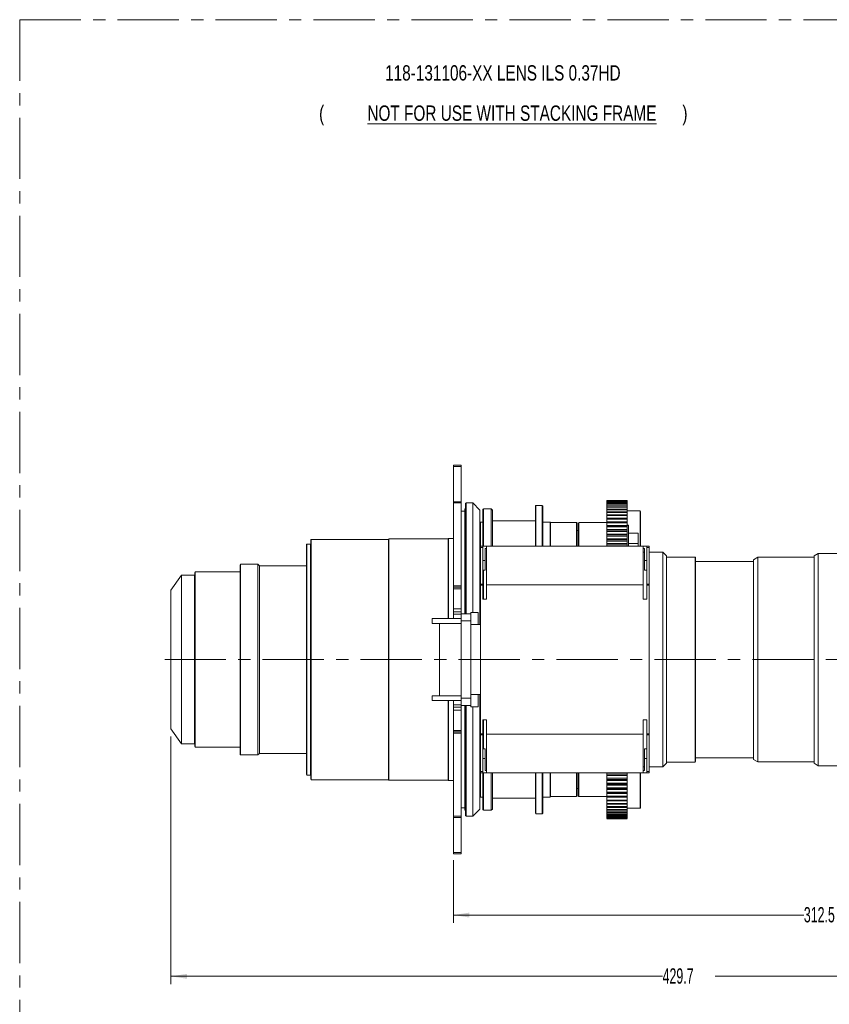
# Model space of a CAD drawing. Header units: millimetres. Extents: x 0 to 1118, y 0 to 864.
# Tile 13 of 20: x 760 to 928, y 431 to 635. Entities that reach past the tile are written whole.
import ezdxf

# ---------------------------------------------------------------- set-up
doc = ezdxf.new("R2010")
doc.units = ezdxf.units.MM
doc.linetypes.add('CENTERX2', pattern=[20.32, 12.7, -2.54, 2.54, -2.54])
doc.styles.add('SLDTEXTSTYLE1', font='TXT', dxfattribs={"width": 0.75})
doc.styles.add('SLDTEXTSTYLE3', font='TXT', dxfattribs={"width": 0.605})
doc.dimstyles.new('SLDDIMSTYLE0', dxfattribs={"dimtxt": 3.175, "dimasz": 3.302, "dimexe": 0, "dimexo": 0.0625, "dimgap": 0.79375, "dimtad": 0, "dimtih": 1, "dimtoh": 1, "dimdec": 1, "dimlfac": 2, "dimrnd": 1e-09, "dimzin": 12, "dimdsep": 46, "dimtxsty": 'SLDTEXTSTYLE3', "dimsah": 1, "dimcen": 0.09, "dimadec": 0, "dimazin": 3, "dimtfac": 1, "dimtofl": 0, "dimtmove": 0, "dimatfit": 3, "dimfxl": 1, "dimfrac": 2, "dimtolj": 1, "dimtzin": 12, "dimarcsym": 0})

# ---------------------------------------------------------------- blocks, each defined once
blk = doc.blocks.new('_D_27')
at = {"color": 7, "linetype": 'Continuous', "lineweight": 0}
for p, q in [((1006.63, 579.56), (1006.63, 447.49)), ((850.38, 460.44), (850.38, 447.49)), ((850.38, 449.09), (923.05, 449.09)), ((1006.63, 449.09), (933.96, 449.09))]:
    blk.add_line(p, q, dxfattribs=at)
for points in [[(850.38, 449.09), (853.68, 448.58), (853.68, 449.6)], [(1006.63, 449.09), (1003.33, 449.6), (1003.33, 448.58)]]:
    blk.add_solid(points, dxfattribs=at)
at = {"color": 7, "linetype": 'Continuous', "lineweight": 0, "insert": (923.05, 450.75), "char_height": 3.175, "attachment_point": 1, "style": 'SLDTEXTSTYLE3'}
blk.add_mtext('312.5', dxfattribs=at)
blk = doc.blocks.new('_D_28')
at = {"color": 7, "linetype": 'Continuous', "lineweight": 0}
for p, q in [((1006.63, 579.56), (1006.63, 434.79)), ((791.78, 486.1), (791.78, 434.79)), ((791.78, 436.39), (893.75, 436.39)), ((1006.63, 436.39), (904.66, 436.39))]:
    blk.add_line(p, q, dxfattribs=at)
for points in [[(791.78, 436.39), (795.08, 435.88), (795.08, 436.9)], [(1006.63, 436.39), (1003.33, 436.9), (1003.33, 435.88)]]:
    blk.add_solid(points, dxfattribs=at)
at = {"color": 7, "linetype": 'Continuous', "lineweight": 0, "insert": (893.75, 438.05), "char_height": 3.175, "attachment_point": 1, "style": 'SLDTEXTSTYLE3'}
blk.add_mtext('429.7', dxfattribs=at)
blk = doc.blocks.new('SW_NOTE_53')
at = {"color": 0, "linetype": 'Continuous', "lineweight": 0, "attachment_point": 2, "style": 'SLDTEXTSTYLE1'}
for s, insert, char_height in [('118-131106-XX LENS ILS 0.37HD', (31.4, 4.09), 3.175), ('(', (-6.18, -4.26), 3.17), (')', (69.17, -4.26), 3.17), ('\\LNOT FOR USE WITH STACKING FRAME', (33.28, -4.26), 3.175)]:
    blk.add_mtext(s, dxfattribs=dict(at, insert=insert, char_height=char_height))

msp = doc.modelspace()

# ---------------------------------------------------------------- linework, layer by layer
at = {"color": 7, "linetype": 'CENTERX2', "lineweight": 0}
for p, q in [((760.396, 634.703), (1059.485, 634.703)), ((760.396, 634.703), (760.396, 305.649)), ((790.477, 502.058), (1003.45, 502.058))]:
    msp.add_line(p, q, dxfattribs=at)
at = {"color": 7, "linetype": 'Continuous', "lineweight": 15}
for p, q in [((851.977, 542.325), (850.377, 542.325)), ((850.377, 542.075), (850.377, 542.325)), ((850.377, 542.075), (850.377, 534.788)), ((851.977, 542.075), (851.977, 542.325)), ((851.977, 542.075), (851.977, 534.788)), ((850.377, 534.558), (850.377, 534.788)), ((851.977, 534.558), (851.977, 534.788)), ((886.427, 535.057), (882.177, 535.057)), ((886.427, 535.057), (882.177, 535.057)), ((882.177, 535.028), (882.177, 535.009)), ((886.427, 535.028), (882.177, 535.028)), ((882.177, 535.009), (882.177, 534.883)), ((886.427, 535.009), (882.177, 535.009)), ((882.177, 534.923), (882.177, 534.883)), ((886.427, 534.923), (882.177, 534.923)), ((882.177, 534.883), (882.177, 534.681)), ((886.427, 534.883), (882.177, 534.883)), ((886.427, 535.009), (886.427, 535.028)), ((886.427, 534.883), (886.427, 535.009)), ((886.427, 534.883), (886.427, 534.923)), ((886.427, 534.681), (886.427, 534.883)), ((851.977, 534.558), (850.377, 534.558)), ((850.377, 534.558), (850.377, 517.323)), ((851.977, 534.558), (851.977, 517.323)), ((852.727, 532.808), (851.977, 532.808)), ((852.877, 533.308), (852.727, 533.308)), ((852.727, 533.308), (852.727, 511.558)), ((852.977, 534.558), (852.877, 534.458)), ((852.877, 534.458), (852.877, 511.558)), ((854.377, 534.558), (852.977, 534.558)), ((852.977, 534.558), (852.977, 511.558)), ((855.877, 533.058), (854.377, 534.558)), ((854.377, 534.558), (854.377, 511.833)), ((855.877, 533.058), (855.877, 509.308)), ((856.577, 533.308), (856.477, 533.208)), ((856.477, 533.208), (856.477, 525.558)), ((858.227, 533.308), (856.577, 533.308)), ((856.577, 533.308), (856.577, 525.558)), ((858.477, 533.058), (858.227, 533.308)), ((858.227, 533.308), (858.227, 525.558)), ((858.477, 533.058), (858.477, 525.558)), ((867.477, 534.008), (867.377, 533.908)), ((867.377, 533.908), (867.377, 525.558)), ((868.777, 534.008), (867.477, 534.008)), ((867.477, 534.008), (867.477, 525.558)), ((868.877, 533.908), (868.777, 534.008)), ((868.777, 534.008), (868.777, 525.558)), ((868.877, 533.908), (868.877, 525.558)), ((882.177, 534.74), (882.177, 534.681)), ((886.427, 534.74), (882.177, 534.74)), ((882.177, 534.681), (882.177, 534.498)), ((886.427, 534.681), (882.177, 534.681)), ((882.177, 534.481), (882.177, 534.403)), ((886.427, 534.481), (882.177, 534.481)), ((882.177, 534.403), (882.177, 534.147)), ((886.427, 534.403), (882.177, 534.403)), ((882.177, 534.147), (882.177, 534.049)), ((886.427, 534.147), (882.177, 534.147)), ((882.177, 534.049), (882.177, 533.722)), ((886.427, 534.049), (882.177, 534.049)), ((882.177, 533.737), (882.177, 533.621)), ((886.427, 533.737), (882.177, 533.737)), ((882.177, 533.621), (882.177, 533.277)), ((886.427, 533.621), (882.177, 533.621)), ((882.177, 533.254), (882.177, 533.119)), ((886.427, 533.254), (882.177, 533.254)), ((882.177, 533.119), (882.177, 532.698)), ((886.427, 533.119), (882.177, 533.119)), ((886.427, 534.681), (886.427, 534.74)), ((886.427, 534.403), (886.427, 534.681)), ((886.427, 534.403), (886.427, 534.481)), ((886.427, 534.147), (886.427, 534.403)), ((886.427, 534.049), (886.427, 534.147)), ((886.427, 533.737), (886.427, 534.049)), ((886.427, 533.621), (886.427, 533.737)), ((886.427, 533.254), (886.427, 533.621)), ((886.427, 533.119), (886.427, 533.254)), ((886.427, 532.698), (886.427, 533.119)), ((889.077, 532.883), (886.427, 532.883)), ((889.177, 532.783), (889.077, 532.883)), ((889.077, 532.883), (889.077, 525.558)), ((889.177, 532.783), (889.177, 525.558)), ((867.377, 530.808), (858.477, 530.808)), ((882.177, 532.698), (882.177, 532.544)), ((886.427, 532.698), (882.177, 532.698)), ((882.177, 532.544), (882.177, 532.07)), ((886.427, 532.544), (882.177, 532.544)), ((882.177, 532.07), (882.177, 531.898)), ((886.427, 532.07), (882.177, 532.07)), ((882.177, 531.898), (882.177, 531.322)), ((886.427, 531.898), (882.177, 531.898)), ((882.177, 531.372), (882.177, 531.183)), ((886.427, 531.372), (882.177, 531.372)), ((882.177, 531.183), (882.177, 530.609)), ((886.427, 531.183), (882.177, 531.183)), ((886.427, 532.544), (886.427, 532.698)), ((886.427, 532.07), (886.427, 532.544)), ((886.427, 531.898), (886.427, 532.07)), ((886.427, 531.322), (886.427, 531.898)), ((886.427, 531.183), (886.427, 531.372)), ((886.427, 530.609), (886.427, 531.183)), ((855.977, 530.558), (855.877, 530.458)), ((856.477, 530.558), (855.977, 530.558)), ((855.977, 530.558), (855.977, 525.558)), ((870.427, 530.558), (868.877, 530.558)), ((870.527, 530.458), (870.427, 530.558)), ((870.427, 530.558), (870.427, 525.558)), ((875.927, 530.458), (870.527, 530.458)), ((870.527, 530.458), (870.527, 525.558)), ((876.027, 530.358), (875.927, 530.458)), ((875.927, 530.458), (875.927, 525.558)), ((876.027, 530.358), (876.027, 525.558)), ((876.277, 528.808), (876.027, 528.808)), ((876.377, 530.458), (876.277, 530.358)), ((876.277, 530.358), (876.277, 525.558)), ((882.177, 530.458), (876.377, 530.458)), ((876.377, 530.458), (876.377, 525.558)), ((882.177, 530.605), (882.177, 530.399)), ((886.427, 530.605), (882.177, 530.605)), ((882.177, 530.399), (882.177, 529.83)), ((886.427, 530.399), (882.177, 530.399)), ((882.177, 529.772), (882.177, 529.549)), ((886.427, 529.772), (882.177, 529.772)), ((882.177, 529.549), (882.177, 528.985)), ((886.427, 529.549), (882.177, 529.549)), ((882.177, 528.985), (882.177, 528.875)), ((882.177, 528.875), (882.177, 528.635)), ((886.427, 528.875), (882.177, 528.875)), ((886.427, 530.399), (886.427, 530.605)), ((886.427, 529.83), (886.427, 530.399)), ((886.677, 529.93), (886.427, 529.93)), ((886.427, 529.876), (886.427, 529.93)), ((886.427, 525.53), (886.427, 529.876)), ((886.677, 529.876), (886.677, 529.93)), ((886.677, 525.558), (886.677, 529.876)), ((820.877, 526.958), (820.777, 526.858)), ((820.777, 526.858), (820.777, 477.258)), ((836.877, 526.958), (820.877, 526.958)), ((820.877, 526.958), (820.877, 477.158)), ((836.977, 527.058), (836.877, 526.958)), ((836.877, 526.958), (836.877, 477.158)), ((849.277, 527.058), (836.977, 527.058)), ((836.977, 527.058), (836.977, 477.058)), ((849.377, 527.158), (849.277, 527.058)), ((849.277, 527.058), (849.277, 510.558)), ((850.377, 527.158), (849.377, 527.158)), ((849.377, 527.158), (849.377, 510.558)), ((882.177, 528.635), (882.177, 528.078)), ((886.427, 528.635), (882.177, 528.635)), ((882.177, 528.078), (882.177, 527.914)), ((882.177, 527.914), (882.177, 527.659)), ((886.427, 527.914), (882.177, 527.914)), ((882.177, 527.659), (882.177, 527.11)), ((886.427, 527.659), (882.177, 527.659)), ((882.177, 527.11), (882.177, 526.893)), ((882.177, 526.893), (882.177, 526.623)), ((886.427, 526.893), (882.177, 526.893)), ((882.177, 526.623), (882.177, 526.083)), ((886.427, 526.623), (882.177, 526.623)), ((886.677, 528.224), (888.677, 528.224)), ((888.677, 528.224), (888.677, 526.1)), ((819.977, 526.008), (819.877, 525.908)), ((819.877, 525.908), (819.877, 478.208)), ((820.727, 526.008), (819.977, 526.008)), ((819.977, 526.008), (819.977, 478.108)), ((855.977, 525.258), (855.977, 525.558)), ((856.477, 525.558), (855.977, 525.558)), ((855.977, 517.654), (855.977, 525.258)), ((856.477, 525.558), (856.477, 525.258)), ((857.227, 525.558), (856.477, 525.558)), ((856.477, 525.258), (856.477, 517.654)), ((857.227, 525.058), (856.977, 525.058)), ((856.977, 525.058), (856.977, 522.558)), ((857.227, 525.558), (857.227, 517.558)), ((857.227, 525.558), (889.727, 525.558)), ((882.177, 526.083), (882.177, 525.814)), ((882.177, 525.814), (882.177, 525.558)), ((882.177, 525.814), (886.427, 525.814)), ((888.677, 526.1), (886.677, 526.1)), ((888.677, 525.558), (888.677, 526.1)), ((889.727, 525.558), (889.727, 517.558)), ((890.477, 525.558), (889.727, 525.558)), ((889.977, 525.058), (889.727, 525.058)), ((889.977, 522.558), (889.977, 525.058)), ((890.477, 525.258), (890.477, 525.558)), ((890.977, 525.558), (890.477, 525.558)), ((890.477, 517.654), (890.477, 525.258)), ((890.977, 525.558), (890.977, 525.258)), ((890.977, 525.258), (890.977, 517.654)), ((856.977, 522.558), (856.977, 520.558)), ((889.977, 524.308), (889.727, 524.308)), ((889.977, 520.558), (889.977, 522.558)), ((893.827, 524.308), (890.977, 524.308)), ((894.577, 523.558), (893.827, 524.308)), ((893.827, 524.308), (893.827, 479.808)), ((894.577, 523.558), (894.577, 502.058)), ((900.477, 523.308), (894.577, 523.308)), ((900.577, 523.208), (900.477, 523.308)), ((900.477, 523.308), (900.477, 480.808)), ((900.577, 523.208), (900.577, 502.058)), ((913.493, 523.258), (912.627, 522.758)), ((912.627, 522.758), (912.627, 481.358)), ((925.177, 523.258), (913.493, 523.258)), ((913.493, 523.258), (913.493, 480.858)), ((926.043, 524.058), (925.177, 523.558)), ((925.177, 523.558), (925.177, 480.558)), ((943.927, 524.058), (926.043, 524.058)), ((926.043, 524.058), (926.043, 480.058)), ((806.227, 521.808), (806.127, 521.708)), ((806.127, 521.708), (806.127, 482.408)), ((809.827, 521.808), (806.227, 521.808)), ((806.227, 521.808), (806.227, 482.308)), ((810.127, 521.508), (809.827, 521.808)), ((809.827, 521.808), (809.827, 482.308)), ((819.877, 521.508), (810.127, 521.508)), ((810.127, 521.508), (810.127, 482.608)), ((856.477, 520.558), (856.977, 520.558)), ((856.577, 520.558), (856.577, 514.558)), ((889.977, 520.558), (890.477, 520.558)), ((912.627, 522.408), (900.577, 522.408)), ((793.977, 519.558), (791.777, 516.416)), ((796.627, 519.558), (793.977, 519.558)), ((793.977, 519.558), (793.977, 484.558)), ((796.827, 520.208), (796.727, 520.108)), ((796.727, 520.108), (796.727, 484.008)), ((806.127, 520.208), (796.827, 520.208)), ((796.827, 520.208), (796.827, 483.908)), ((791.777, 516.416), (791.777, 487.7)), ((850.377, 517.058), (850.377, 517.323)), ((850.377, 516.738), (850.377, 517.058)), ((850.377, 517.058), (851.977, 517.058)), ((850.377, 516.738), (850.377, 512.562)), ((851.977, 517.058), (851.977, 517.323)), ((851.977, 516.738), (851.977, 517.058)), ((851.977, 516.738), (851.977, 512.562)), ((855.977, 517.453), (855.977, 517.654)), ((855.977, 517.453), (855.977, 486.662)), ((856.477, 517.654), (856.477, 517.453)), ((856.477, 514.558), (856.477, 517.453)), ((857.227, 517.558), (857.227, 514.558)), ((889.727, 517.558), (857.227, 517.558)), ((889.727, 514.558), (889.727, 517.558)), ((890.477, 517.453), (890.477, 517.654)), ((890.477, 517.453), (890.477, 514.558)), ((890.977, 517.654), (890.977, 517.453)), ((890.977, 486.662), (890.977, 517.453)), ((857.227, 514.558), (856.477, 514.558)), ((890.477, 514.558), (889.727, 514.558)), ((850.377, 512.562), (850.377, 511.933)), ((851.977, 512.562), (851.977, 511.933)), ((851.977, 510.558), (845.977, 510.558)), ((845.977, 510.558), (845.977, 510.058)), ((850.377, 511.433), (850.377, 511.933)), ((851.977, 511.933), (850.377, 511.933)), ((850.377, 510.558), (850.377, 511.433)), ((851.977, 511.558), (851.977, 511.933)), ((851.977, 510.058), (851.977, 511.558)), ((851.977, 511.558), (853.977, 511.558)), ((855.477, 511.833), (853.977, 511.833)), ((853.977, 511.558), (853.977, 511.833)), ((853.977, 511.558), (853.977, 510.058)), ((855.477, 509.308), (855.477, 511.833)), ((845.977, 510.058), (845.977, 509.558)), ((845.977, 509.558), (847.477, 509.558)), ((851.977, 509.558), (847.477, 509.558)), ((847.477, 509.558), (847.477, 494.558)), ((851.977, 494.058), (851.977, 510.058)), ((853.977, 510.058), (853.977, 494.058)), ((853.977, 509.308), (855.977, 509.308)), ((894.577, 502.058), (894.577, 480.558)), ((900.577, 502.058), (900.577, 480.908)), ((847.477, 494.558), (845.977, 494.558)), ((845.977, 494.558), (845.977, 494.058)), ((845.977, 494.058), (845.977, 493.558)), ((851.977, 494.558), (847.477, 494.558)), ((851.977, 492.558), (851.977, 494.058)), ((855.977, 494.808), (853.977, 494.808)), ((853.977, 494.058), (853.977, 492.558)), ((855.477, 492.283), (855.477, 494.808)), ((855.877, 494.808), (855.877, 471.058)), ((845.977, 493.558), (851.977, 493.558)), ((849.277, 493.558), (849.277, 477.058)), ((849.377, 493.558), (849.377, 476.958)), ((850.377, 492.683), (850.377, 493.558)), ((850.377, 492.183), (850.377, 492.683)), ((850.377, 492.183), (850.377, 491.554)), ((851.977, 492.183), (850.377, 492.183)), ((853.977, 492.558), (851.977, 492.558)), ((851.977, 492.183), (851.977, 492.558)), ((851.977, 492.183), (851.977, 491.554)), ((852.727, 492.558), (852.727, 470.808)), ((852.877, 492.558), (852.877, 469.658)), ((852.977, 492.558), (852.977, 469.558)), ((853.977, 492.283), (853.977, 492.558)), ((853.977, 492.283), (855.477, 492.283)), ((854.377, 492.283), (854.377, 469.558)), ((850.377, 491.554), (850.377, 487.378)), ((851.977, 491.554), (851.977, 487.378)), ((856.477, 489.558), (857.227, 489.558)), ((856.477, 486.662), (856.477, 489.558)), ((856.577, 489.558), (856.577, 483.558)), ((857.227, 489.558), (857.227, 486.558)), ((889.727, 489.558), (890.477, 489.558)), ((889.727, 486.558), (889.727, 489.558)), ((890.477, 489.558), (890.477, 486.662)), ((791.777, 487.7), (793.977, 484.558)), ((850.377, 487.058), (850.377, 487.378)), ((850.377, 486.793), (850.377, 487.058)), ((851.977, 487.058), (850.377, 487.058)), ((850.377, 486.793), (850.377, 469.558)), ((851.977, 487.058), (851.977, 487.378)), ((851.977, 486.793), (851.977, 487.058)), ((851.977, 486.793), (851.977, 469.558)), ((855.977, 486.462), (855.977, 486.662)), ((855.977, 478.857), (855.977, 486.462)), ((856.477, 486.662), (856.477, 486.462)), ((856.477, 486.462), (856.477, 478.857)), ((857.227, 478.558), (857.227, 486.558)), ((857.227, 486.558), (889.727, 486.558)), ((889.727, 486.558), (889.727, 478.558)), ((890.477, 486.662), (890.477, 486.462)), ((890.477, 478.857), (890.477, 486.462)), ((890.977, 486.462), (890.977, 486.662)), ((890.977, 486.462), (890.977, 478.857)), ((793.977, 484.558), (796.627, 484.558)), ((796.727, 484.008), (796.827, 483.908)), ((796.827, 483.908), (806.127, 483.908)), ((806.127, 482.408), (806.227, 482.308)), ((806.227, 482.308), (809.827, 482.308)), ((809.827, 482.308), (810.127, 482.608)), ((810.127, 482.608), (819.877, 482.608)), ((856.977, 483.558), (856.477, 483.558)), ((856.977, 483.558), (856.977, 481.558)), ((890.477, 483.558), (889.977, 483.558)), ((889.977, 481.558), (889.977, 483.558)), ((900.577, 481.708), (912.627, 481.708)), ((856.977, 479.058), (856.977, 481.558)), ((889.727, 479.808), (889.977, 479.808)), ((889.977, 479.058), (889.977, 481.558)), ((890.977, 479.808), (893.827, 479.808)), ((893.827, 479.808), (894.577, 480.558)), ((894.577, 480.808), (900.477, 480.808)), ((900.477, 480.808), (900.577, 480.908)), ((912.627, 481.358), (913.493, 480.858)), ((913.493, 480.858), (925.177, 480.858)), ((925.177, 480.558), (926.043, 480.058)), ((926.043, 480.058), (943.927, 480.058)), ((819.877, 478.208), (819.977, 478.108)), ((819.977, 478.108), (820.727, 478.108)), ((855.977, 478.558), (855.977, 478.857)), ((855.977, 478.558), (855.977, 473.558)), ((856.477, 478.558), (855.977, 478.558)), ((856.477, 478.857), (856.477, 478.558)), ((856.477, 478.558), (856.477, 470.908)), ((857.227, 478.558), (856.477, 478.558)), ((856.577, 478.558), (856.577, 470.808)), ((856.977, 479.058), (857.227, 479.058)), ((889.727, 478.558), (857.227, 478.558)), ((858.227, 478.558), (858.227, 470.808)), ((858.477, 478.558), (858.477, 471.058)), ((867.377, 478.558), (867.377, 470.208)), ((867.477, 478.558), (867.477, 470.108)), ((868.777, 478.558), (868.777, 470.108)), ((868.877, 478.558), (868.877, 470.208)), ((870.427, 478.558), (870.427, 473.558)), ((870.527, 478.558), (870.527, 473.658)), ((875.927, 478.558), (875.927, 473.658)), ((876.027, 478.558), (876.027, 473.758)), ((876.277, 478.558), (876.277, 473.758)), ((876.377, 478.558), (876.377, 473.658)), ((882.177, 478.558), (882.177, 478.301)), ((882.177, 478.301), (882.177, 478.032)), ((882.177, 478.301), (886.427, 478.301)), ((882.177, 478.032), (882.177, 477.492)), ((886.427, 478.301), (886.427, 478.558)), ((886.427, 478.032), (886.427, 478.301)), ((886.427, 477.492), (886.427, 478.032)), ((889.077, 478.558), (889.077, 471.233)), ((889.177, 478.558), (889.177, 471.333)), ((889.727, 479.058), (889.977, 479.058)), ((890.477, 478.558), (889.727, 478.558)), ((890.477, 478.558), (890.477, 478.857)), ((890.977, 478.558), (890.477, 478.558)), ((890.977, 478.857), (890.977, 478.558)), ((820.777, 477.258), (820.877, 477.158)), ((820.877, 477.158), (836.877, 477.158)), ((836.877, 477.158), (836.977, 477.058)), ((836.977, 477.058), (849.277, 477.058)), ((849.277, 477.058), (849.377, 476.958)), ((849.377, 476.958), (850.377, 476.958)), ((882.177, 477.492), (882.177, 477.222)), ((882.177, 477.492), (886.427, 477.492)), ((882.177, 477.222), (882.177, 477.006)), ((882.177, 477.222), (886.427, 477.222)), ((882.177, 477.006), (882.177, 476.457)), ((882.177, 476.457), (882.177, 476.201)), ((882.177, 476.457), (886.427, 476.457)), ((882.177, 476.201), (882.177, 476.038)), ((882.177, 476.201), (886.427, 476.201)), ((882.177, 476.038), (882.177, 475.48)), ((886.427, 477.222), (886.427, 477.492)), ((886.427, 477.006), (886.427, 477.222)), ((886.427, 476.457), (886.427, 477.006)), ((886.427, 476.201), (886.427, 476.457)), ((886.427, 476.038), (886.427, 476.201)), ((886.427, 475.48), (886.427, 476.038)), ((855.877, 473.658), (855.977, 473.558)), ((855.977, 473.558), (856.477, 473.558)), ((868.877, 473.558), (870.427, 473.558)), ((870.427, 473.558), (870.527, 473.658)), ((870.527, 473.658), (875.927, 473.658)), ((875.927, 473.658), (876.027, 473.758)), ((876.027, 475.308), (876.277, 475.308)), ((876.277, 473.758), (876.377, 473.658)), ((876.377, 473.658), (882.177, 473.658)), ((882.177, 475.48), (882.177, 475.241)), ((882.177, 475.48), (886.427, 475.48)), ((882.177, 475.241), (882.177, 475.13)), ((882.177, 475.241), (886.427, 475.241)), ((882.177, 475.13), (882.177, 474.566)), ((882.177, 474.566), (882.177, 474.343)), ((882.177, 474.566), (886.427, 474.566)), ((882.177, 474.343), (886.427, 474.343)), ((882.177, 474.286), (882.177, 473.717)), ((882.177, 473.717), (882.177, 473.51)), ((882.177, 473.717), (886.427, 473.717)), ((886.427, 475.241), (886.427, 475.48)), ((886.427, 475.13), (886.427, 475.241)), ((886.427, 474.566), (886.427, 475.13)), ((886.427, 474.343), (886.427, 474.566)), ((886.427, 473.717), (886.427, 474.286)), ((886.427, 473.51), (886.427, 473.717)), ((858.477, 473.308), (867.377, 473.308)), ((882.177, 473.51), (886.427, 473.51)), ((882.177, 473.506), (882.177, 472.933)), ((882.177, 472.933), (882.177, 472.744)), ((882.177, 472.933), (886.427, 472.933)), ((882.177, 472.794), (882.177, 472.217)), ((882.177, 472.744), (886.427, 472.744)), ((882.177, 472.217), (882.177, 472.046)), ((882.177, 472.217), (886.427, 472.217)), ((882.177, 472.046), (882.177, 471.571)), ((882.177, 472.046), (886.427, 472.046)), ((882.177, 471.571), (882.177, 471.418)), ((882.177, 471.571), (886.427, 471.571)), ((886.427, 472.933), (886.427, 473.506)), ((886.427, 472.744), (886.427, 472.933)), ((886.427, 472.217), (886.427, 472.794)), ((886.427, 472.046), (886.427, 472.217)), ((886.427, 471.571), (886.427, 472.046)), ((886.427, 471.418), (886.427, 471.571)), ((850.377, 469.558), (851.977, 469.558)), ((850.377, 469.328), (850.377, 469.558)), ((851.977, 471.308), (852.727, 471.308)), ((851.977, 469.328), (851.977, 469.558)), ((852.727, 470.808), (852.877, 470.808)), ((852.877, 469.658), (852.977, 469.558)), ((852.977, 469.558), (854.377, 469.558)), ((854.377, 469.558), (855.877, 471.058)), ((856.477, 470.908), (856.577, 470.808)), ((856.577, 470.808), (858.227, 470.808)), ((858.227, 470.808), (858.477, 471.058)), ((867.377, 470.208), (867.477, 470.108)), ((867.477, 470.108), (868.777, 470.108)), ((868.777, 470.108), (868.877, 470.208)), ((882.177, 471.418), (882.177, 470.997)), ((882.177, 471.418), (886.427, 471.418)), ((882.177, 470.997), (882.177, 470.861)), ((882.177, 470.997), (886.427, 470.997)), ((882.177, 470.861), (886.427, 470.861)), ((882.177, 470.839), (882.177, 470.494)), ((882.177, 470.494), (882.177, 470.378)), ((882.177, 470.494), (886.427, 470.494)), ((882.177, 470.393), (882.177, 470.066)), ((882.177, 470.378), (886.427, 470.378)), ((882.177, 470.066), (882.177, 469.968)), ((882.177, 470.066), (886.427, 470.066)), ((882.177, 469.968), (882.177, 469.712)), ((882.177, 469.968), (886.427, 469.968)), ((882.177, 469.712), (882.177, 469.634)), ((882.177, 469.712), (882.177, 469.434)), ((882.177, 469.712), (886.427, 469.712)), ((882.177, 469.634), (886.427, 469.634)), ((886.427, 470.997), (886.427, 471.418)), ((886.427, 471.233), (889.077, 471.233)), ((886.427, 470.861), (886.427, 470.997)), ((886.427, 470.494), (886.427, 470.861)), ((886.427, 470.378), (886.427, 470.494)), ((886.427, 470.066), (886.427, 470.378)), ((886.427, 469.968), (886.427, 470.066)), ((886.427, 469.712), (886.427, 469.968)), ((886.427, 469.634), (886.427, 469.712)), ((886.427, 469.434), (886.427, 469.618)), ((889.077, 471.233), (889.177, 471.333)), ((850.377, 469.328), (850.377, 462.041)), ((851.977, 469.328), (851.977, 462.041)), ((882.177, 469.434), (882.177, 469.375)), ((882.177, 469.434), (882.177, 469.232)), ((882.177, 469.434), (886.427, 469.434)), ((882.177, 469.375), (886.427, 469.375)), ((882.177, 469.232), (882.177, 469.193)), ((882.177, 469.232), (882.177, 469.107)), ((882.177, 469.232), (886.427, 469.232)), ((882.177, 469.193), (886.427, 469.193)), ((882.177, 469.107), (882.177, 469.087)), ((882.177, 469.107), (886.427, 469.107)), ((882.177, 469.087), (886.427, 469.087)), ((882.177, 469.058), (886.427, 469.058)), ((886.427, 469.232), (886.427, 469.434)), ((886.427, 469.375), (886.427, 469.434)), ((886.427, 469.107), (886.427, 469.232)), ((886.427, 469.193), (886.427, 469.232)), ((886.427, 469.087), (886.427, 469.107)), ((850.377, 461.791), (850.377, 462.041)), ((850.377, 461.791), (851.977, 461.791)), ((851.977, 461.791), (851.977, 462.041))]:
    msp.add_line(p, q, dxfattribs=at)
at = {"color": 9, "linetype": 'Continuous', "lineweight": 0}
for p, q in [((851.977, 542.075), (850.377, 542.075)), ((850.377, 534.788), (851.977, 534.788)), ((886.427, 530.609), (882.177, 530.609)), ((886.427, 529.83), (882.177, 529.83)), ((886.427, 528.985), (882.177, 528.985)), ((886.677, 529.876), (886.427, 529.876)), ((886.427, 528.078), (882.177, 528.078)), ((886.427, 527.11), (882.177, 527.11)), ((820.727, 526.008), (820.727, 478.108)), ((855.977, 525.258), (856.477, 525.258)), ((886.427, 526.083), (882.177, 526.083)), ((890.977, 525.258), (890.477, 525.258)), ((856.977, 522.558), (856.477, 522.558)), ((889.977, 522.558), (890.477, 522.558)), ((796.627, 519.558), (796.627, 484.558)), ((850.377, 517.323), (851.977, 517.323)), ((851.977, 516.738), (850.377, 516.738)), ((855.977, 517.654), (856.477, 517.654)), ((856.477, 517.453), (855.977, 517.453)), ((890.477, 517.654), (890.977, 517.654)), ((890.977, 517.453), (890.477, 517.453)), ((851.977, 512.562), (850.377, 512.562)), ((850.377, 511.433), (851.977, 511.433)), ((851.977, 510.058), (853.977, 510.058)), ((853.977, 494.058), (851.977, 494.058)), ((851.977, 492.683), (850.377, 492.683)), ((851.977, 491.554), (850.377, 491.554)), ((850.377, 487.378), (851.977, 487.378)), ((851.977, 486.793), (850.377, 486.793)), ((855.977, 486.662), (856.477, 486.662)), ((856.477, 486.462), (855.977, 486.462)), ((890.477, 486.662), (890.977, 486.662)), ((890.977, 486.462), (890.477, 486.462)), ((856.977, 481.558), (856.477, 481.558)), ((889.977, 481.558), (890.477, 481.558)), ((855.977, 478.857), (856.477, 478.857)), ((882.177, 478.032), (886.427, 478.032)), ((890.477, 478.857), (890.977, 478.857)), ((882.177, 477.006), (886.427, 477.006)), ((882.177, 476.038), (886.427, 476.038)), ((882.177, 475.13), (886.427, 475.13)), ((882.177, 474.286), (886.427, 474.286)), ((882.177, 473.506), (886.427, 473.506)), ((851.977, 469.328), (850.377, 469.328)), ((850.377, 462.041), (851.977, 462.041))]:
    msp.add_line(p, q, dxfattribs=at)
at = {"color": 7, "linetype": 'Continuous', "lineweight": 15}
for centre, radius, start, end in [((820.727, 526.058), 0.05, 270, 360), ((796.627, 519.658), 0.1, 270, 360), ((796.627, 484.458), 0.1, 0, 90), ((820.727, 478.058), 0.05, 0, 90)]:
    msp.add_arc(centre, radius, start, end, dxfattribs=at)

# ---------------------------------------------------------------- block references
at = {"color": 7, "linetype": 'Continuous', "lineweight": 0}
msp.add_blockref('SW_NOTE_53', (829.218, 621.176), dxfattribs=at)

# ---------------------------------------------------------------- dimensions: what is measured, and where the dimension line sits
for base, p1, p2, picture, middle in [((791.777, 436.391), (1006.627, 581.158), (791.777, 487.7), '_D_28', (899.202, 436.391)), ((1006.627, 449.091), (850.377, 462.041), (1006.627, 581.158), '_D_27', (928.502, 449.091))]:
    dim = msp.add_linear_dim(base=base, p1=p1, p2=p2, dimstyle='SLDDIMSTYLE0', dxfattribs=at)
    dim.commit()
    dim.dimension.update_dxf_attribs({"geometry": picture, "text_midpoint": middle, "dimtype": 160})

doc.saveas('drawing.dxf')
